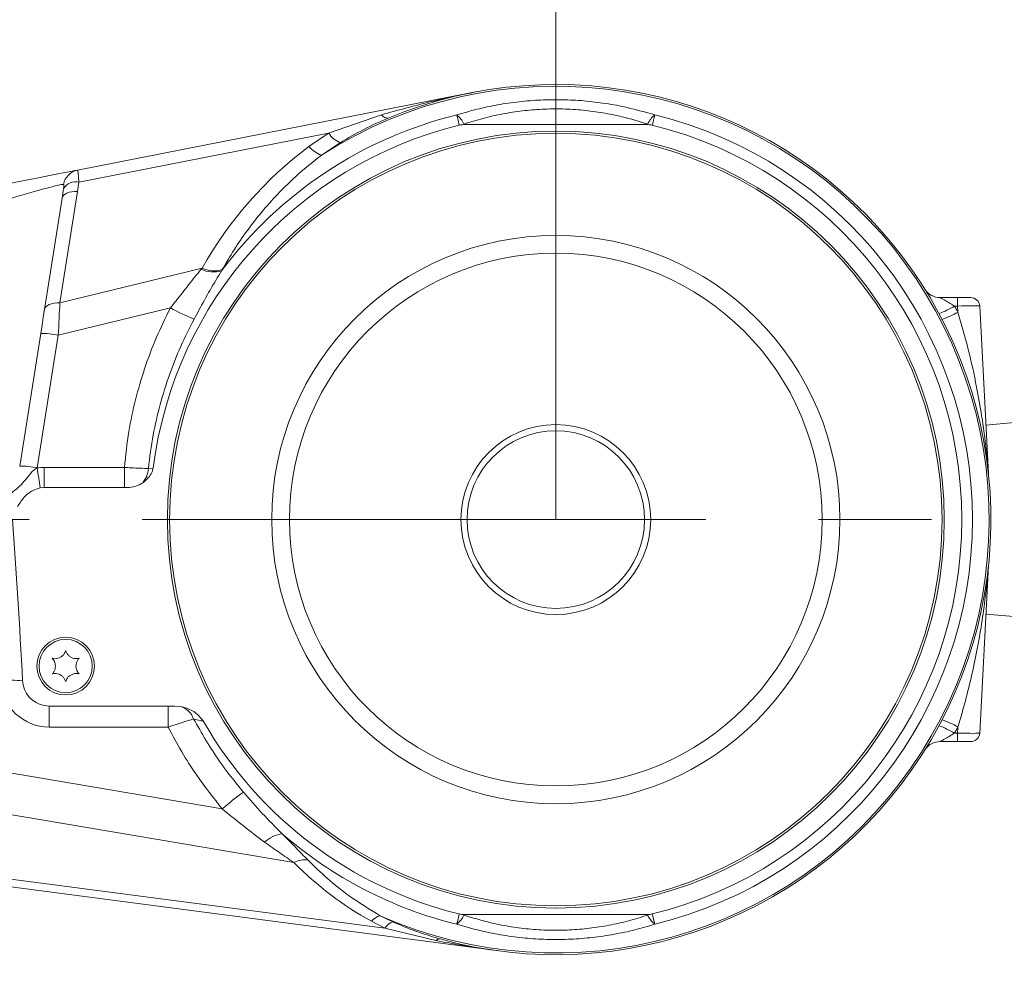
# Model space of a CAD drawing. Header units: millimetres. Extents: x 0 to 8410, y 0 to 5940.
# Tile 73 of 256: x 2590 to 2812, y 3047 to 3261. Entities that reach past the tile are written whole.
import ezdxf

# ---------------------------------------------------------------- set-up
doc = ezdxf.new("R2010")
doc.units = ezdxf.units.MM
doc.header["$LTSCALE"] = 10
doc.linetypes.add('CENTERX2', pattern=[20.32, 12.7, -2.54, 2.54, -2.54])
doc.styles.add('SLDTEXTSTYLE0', font='TXT', dxfattribs={"width": 0.605})
doc.dimstyles.new('SLDDIMSTYLE0', dxfattribs={"dimtxt": 50, "dimasz": 50, "dimexe": 0, "dimexo": 0.0625, "dimgap": 12.5, "dimtad": 1, "dimtoh": 1, "dimdec": 1, "dimrnd": 1e-09, "dimzin": 12, "dimdsep": 46, "dimtxsty": 'SLDTEXTSTYLE0', "dimsah": 1, "dimcen": 0.09, "dimadec": 0, "dimazin": 0, "dimtfac": 1, "dimtofl": 0, "dimtmove": 0, "dimatfit": 3, "dimfxl": 0, "dimfrac": 2, "dimtolj": 1, "dimtzin": 12, "dimarcsym": 0})

# ---------------------------------------------------------------- blocks, each defined once
blk = doc.blocks.new('*D3')
at = {"color": 7, "linetype": 'Continuous', "lineweight": 0}
for p, q in [((2711.19, 3148.04), (2711.19, 3462.48)), ((2846.19, 3209.54), (2846.19, 3462.48)), ((2846.19, 3447.48), (2711.19, 3447.48))]:
    blk.add_line(p, q, dxfattribs=at)
for points in [[(2711.19, 3447.48), (2761.19, 3439.98), (2761.19, 3454.98)], [(2846.19, 3447.48), (2796.19, 3454.98), (2796.19, 3439.98)]]:
    blk.add_solid(points, dxfattribs=at)
at = {"color": 7, "linetype": 'Continuous', "lineweight": 0, "insert": (2721.4, 3511.93), "char_height": 50, "attachment_point": 1, "style": 'SLDTEXTSTYLE0'}
blk.add_mtext('135', dxfattribs=at)
blk = doc.blocks.new('*D4')
at = {"color": 7, "linetype": 'Continuous', "lineweight": 0}
for p, q in [((1441.19, 2973.04), (1441.19, 3462.48)), ((2711.19, 3148.04), (2711.19, 3462.48)), ((2711.19, 3447.48), (1441.19, 3447.48))]:
    blk.add_line(p, q, dxfattribs=at)
for points in [[(1441.19, 3447.48), (1491.19, 3439.98), (1491.19, 3454.98)], [(2711.19, 3447.48), (2661.19, 3454.98), (2661.19, 3439.98)]]:
    blk.add_solid(points, dxfattribs=at)
at = {"color": 7, "linetype": 'Continuous', "lineweight": 0, "insert": (1999.81, 3511.93), "char_height": 50, "attachment_point": 1, "style": 'SLDTEXTSTYLE0'}
blk.add_mtext('1270', dxfattribs=at)
blk = doc.blocks.new('*D5')
at = {"color": 7, "linetype": 'Continuous', "lineweight": 0}
for p, q in [((1260.19, 3153.84), (1260.19, 3562.48)), ((2846.19, 3209.54), (2846.19, 3562.48)), ((1260.19, 3547.48), (2846.19, 3547.48))]:
    blk.add_line(p, q, dxfattribs=at)
for points in [[(1260.19, 3547.48), (1310.19, 3539.98), (1310.19, 3554.98)], [(2846.19, 3547.48), (2796.19, 3554.98), (2796.19, 3539.98)]]:
    blk.add_solid(points, dxfattribs=at)
at = {"color": 7, "linetype": 'Continuous', "lineweight": 0, "insert": (1976.81, 3611.93), "char_height": 50, "attachment_point": 1, "style": 'SLDTEXTSTYLE0'}
blk.add_mtext('1586', dxfattribs=at)

msp = doc.modelspace()

# ---------------------------------------------------------------- linework, layer by layer
at = {"color": 7, "linetype": 'Continuous', "lineweight": 0}
for p, q in [((2603.447456, 3226.765439), (2692.314047, 3244.209573)), ((2690.941948, 3237.003967), (2690.433759, 3237.000391)), ((2690.941948, 3237.003967), (2731.439609, 3237.003967)), ((2731.947798, 3237.000391), (2731.439609, 3237.003967)), ((2596.009154, 3195.328996), (2599.984664, 3220.429704)), ((2797.724027, 3198.044822), (2801.67653, 3198.044822)), ((2801.67653, 3198.044822), (2804.672498, 3198.044822)), ((2806.669731, 3196.149394), (2808.648486, 3158.392117)), ((2590.430397, 3160.106108), (2595.162649, 3189.984605)), ((2815.236706, 3169.965908), (2808.074731, 3169.339344)), ((2595.050115, 3155.17585), (2595.939774, 3155.238435)), ((2595.939774, 3155.238435), (2614.012975, 3155.238435)), ((2808.648486, 3137.697384), (2806.669731, 3099.940106)), ((2808.074731, 3126.750276), (2815.236706, 3126.123592)), ((2591.217536, 3110.793874), (2591.092843, 3111.735389)), ((2597.085733, 3106.044814), (2625.310916, 3106.044814)), ((2626.568932, 3105.957672), (2625.310916, 3106.044814)), ((2801.67653, 3098.044798), (2797.724027, 3098.044798)), ((2804.672498, 3098.044798), (2801.67653, 3098.044798)), ((2698.420662, 3050.880358), (2542.941112, 3071.314737)), ((2690.433759, 3059.089229), (2690.941948, 3059.085533)), ((2690.941948, 3059.085533), (2731.439609, 3059.085533)), ((2731.439609, 3059.085533), (2731.947798, 3059.089229)), ((2684.690613, 3053.71289), (2685.108561, 3053.579375))]:
    msp.add_line(p, q, dxfattribs=at)
at = {"color": 8, "linetype": 'Continuous', "lineweight": 0}
for p, q in [((2660.013813, 3235.117242), (2671.951789, 3239.21375)), ((2690.498371, 3237.135217), (2690.941948, 3237.003967)), ((2731.439609, 3237.003967), (2731.883306, 3237.135217)), ((2660.013813, 3235.117242), (2603.76038, 3224.075005)), ((2655.580182, 3232.077524), (2660.013813, 3235.117242)), ((2662.590999, 3232.90579), (2658.400077, 3230.141446)), ((2603.454608, 3221.951291), (2599.479098, 3196.850583)), ((2599.479098, 3196.850583), (2631.499786, 3204.656527)), ((2631.314415, 3204.443142), (2631.499786, 3204.656527)), ((2636.074919, 3204.353973), (2635.923046, 3204.079315)), ((2801.67653, 3196.149394), (2801.022548, 3196.149394)), ((2801.67653, 3196.149394), (2801.67653, 3198.044822)), ((2801.748652, 3194.774434), (2801.67653, 3196.149394)), ((2624.381203, 3195.727989), (2599.113364, 3189.568207)), ((2599.113364, 3189.568207), (2594.381112, 3159.68971)), ((2595.939774, 3159.783051), (2614.012975, 3159.783051)), ((2595.939774, 3155.238435), (2595.939774, 3159.783051)), ((2614.012975, 3155.238435), (2614.012975, 3159.783051)), ((2619.411249, 3159.56156), (2620.479006, 3159.64739)), ((2597.085733, 3106.044814), (2597.085733, 3101.306483)), ((2623.897213, 3106.044814), (2623.897213, 3101.306483)), ((2623.897213, 3101.306483), (2597.085733, 3101.306483)), ((2801.67653, 3099.940106), (2801.748652, 3101.315066)), ((2801.022548, 3099.940106), (2801.67653, 3099.940106)), ((2801.67653, 3099.940106), (2801.67653, 3098.044798)), ((2581.865806, 3092.071221), (2636.046786, 3082.886741)), ((2652.189273, 3070.779011), (2584.655542, 3082.226917)), ((2542.698163, 3073.093698), (2672.656912, 3056.01351)), ((2671.612162, 3058.824584), (2674.445528, 3057.452724)), ((2690.941948, 3059.085533), (2690.498371, 3058.954284)), ((2731.883306, 3058.954284), (2731.439609, 3059.085533)), ((2672.656912, 3056.01351), (2669.65713, 3057.554648)), ((2684.164423, 3053.223536), (2672.656912, 3056.01351))]:
    msp.add_line(p, q, dxfattribs=at)
at = {"color": 7, "linetype": 'CENTERX2', "lineweight": 0}
msp.add_line((1398.79603, 3148.044765), (2880.190786, 3148.044765), dxfattribs=at)
at = {"color": 8, "linetype": 'Continuous', "lineweight": 0, "flags": 128}
for points in [[(2689.456243, 3236.875221), (2689.356465, 3237.283036), (2689.263839, 3237.661287), (2689.179081, 3238.00771), (2689.102787, 3238.319919), (2689.035196, 3238.596127), (2688.976902, 3238.834426), (2688.928146, 3239.033386), (2688.889403, 3239.191696)], [(2733.492155, 3239.191696), (2733.453411, 3239.033386), (2733.404655, 3238.834426), (2733.346362, 3238.596127), (2733.278889, 3238.319919), (2733.202476, 3238.00771), (2733.117718, 3237.661287), (2733.025093, 3237.283036), (2732.925314, 3236.875221)], [(2599.984664, 3220.429704), (2600.097794, 3220.771358), (2600.322503, 3221.084878), (2600.652475, 3221.361086), (2601.078052, 3221.591994), (2601.586837, 3221.770808), (2602.163929, 3221.892402), (2602.792639, 3221.953079), (2603.454608, 3221.951291)], [(2596.009154, 3195.328996), (2596.122164, 3195.67065), (2596.346993, 3195.98417), (2596.676964, 3196.260378), (2597.102541, 3196.491286), (2597.611327, 3196.6701), (2598.188419, 3196.791694), (2598.817129, 3196.852371), (2599.479098, 3196.850583)], [(2688.889403, 3056.897804), (2688.928146, 3057.056234), (2688.976902, 3057.255194), (2689.035196, 3057.493493), (2689.102787, 3057.769582), (2689.179081, 3058.081791), (2689.263839, 3058.428213), (2689.356465, 3058.806464), (2689.456243, 3059.214279)], [(2732.925314, 3059.214279), (2733.025093, 3058.806464), (2733.117718, 3058.428213), (2733.202476, 3058.081791), (2733.278889, 3057.769582), (2733.346362, 3057.493493), (2733.404655, 3057.255194), (2733.453411, 3057.056234), (2733.492155, 3056.897804)]]:
    msp.add_lwpolyline(points, dxfattribs=at)
at = {"color": 7, "linetype": 'Continuous', "lineweight": 0, "flags": 128}
for points in [[(2587.76905, 3223.687813), (2590.280671, 3224.180863), (2592.715639, 3224.658892), (2595.017809, 3225.110814), (2597.134728, 3225.526259), (2599.017758, 3225.895927), (2600.623745, 3226.211116), (2601.915736, 3226.464793), (2602.864165, 3226.650998), (2603.447456, 3226.765439)], [(2595.162649, 3189.984605), (2595.459837, 3191.860721), (2595.744867, 3193.6609), (2596.009154, 3195.328996)]]:
    msp.add_lwpolyline(points, dxfattribs=at)
at = {"color": 7, "linetype": 'Continuous', "lineweight": 0}
for centre, radius in [((2711.190786, 3148.044765), 87.5), ((2711.190786, 3148.044765), 87), ((2711.190786, 3148.044765), 64), ((2711.190786, 3148.044765), 59.993151), ((2711.190786, 3148.044765), 21.38108), ((2711.190786, 3148.044765), 20), ((2600.790786, 3115.044765), 6.5), ((2600.790786, 3115.044765), 6)]:
    msp.add_circle(centre, radius, dxfattribs=at)
at = {"color": 8, "linetype": 'Continuous', "lineweight": 0}
for centre, radius, start, end in [((2711.190786, 3148.044765), 97.604894, 246.07760768, 122.74227267), ((2711.190786, 3148.044765), 93.835564, 103.74871553, 143.33344376), ((2673.305938, 3240.098373), 1.617491, 213.15533381, 275.24167724), ((2685.435871, 3234.83203), 5.561796, 24.46318598, 51.61531495), ((2736.944078, 3234.833582), 5.55958, 128.38162039, 155.54399918), ((2711.190786, 3148.044765), 93.835564, 283.74871553, 76.25128447), ((2702.058666, 3231.512375), 12.855224, 154.06205703, 154.72841799), ((2715.367881, 3229.152428), 18.343505, 25.33013665, 25.79696374), ((2665.295049, 3238.66447), 6.36194, 213.88792817, 244.84709046), ((2660.671242, 3236.471022), 6.72471, 220.79362905, 250.26110782), ((2604.222082, 3222.895506), 3.946698, 101.31903265, 170.43494791), ((2603.110695, 3220.823175), 3.316095, 78.70159623, 147.8314454), ((2634.096247, 3210.309977), 6.492945, 244.63145607, 286.34087709), ((2634.181188, 3210.460738), 6.393653, 245.20422792, 287.22885967), ((2790.18742, 3214.2739), 21.11629, 290.26060241, 300.87167645), ((2711.190786, 3147.835421), 102, 27.39916717, 28.27258232), ((2664.753068, 3272.263888), 86.5311, 242.18883422, 246.10177789), ((2791.246121, 3212.955793), 20.996784, 289.33338805, 300.01304151), ((2595.124182, 3170.669579), 19.315065, 78.08079593, 89.88589324), ((2590.394818, 3140.818471), 19.28767, 78.07238256, 89.89430661), ((2595.939823, 3148.783085), 11, 90, 98.16140115), ((2584.504238, 3161.254108), 10, 350.89506821, 351), ((2865.660477, 3197.914136), 273.964467, 188.02406439, 188.97476145), ((2613.808245, 3159.887149), 5.612456, 320.472809, 356.67429561), ((2588.619992, 3086.808253), 25.049493, 84.33461253, 95.77210643), ((2597.0857, 3112.306444), 11, 183, 270), ((2625.432945, 3101.709585), 4.397353, 18.93608973, 75.02875147), ((2791.246121, 3083.133708), 20.996784, 59.98695849, 70.66661195), ((2790.190344, 3081.821712), 21.109544, 59.12662317, 69.74109796), ((2711.190786, 3148.254108), 102, 331.72741768, 332.60083283), ((2695.047185, 3013.562784), 91.032181, 126.57150586, 130.40052126), ((2650.668796, 3069.866081), 7.510056, 98.54734382, 132.49119702), ((2711.190786, 3148.044765), 93.835564, 228.93810705, 256.25128447), ((2654.603176, 3066.362286), 5.033327, 81.09939066, 118.658224), ((2672.958812, 3054.611627), 4.422949, 107.72620384, 138.28714071), ((2685.435871, 3061.257471), 5.561796, 308.38468505, 335.53681402), ((2702.971448, 3065.009316), 13.865103, 205.27589882, 205.89416847), ((2711.766405, 3068.65134), 22.332097, 334.26429297, 334.64801866), ((2736.944078, 3061.255918), 5.55958, 204.45600082, 231.61837961), ((2675.96212, 3053.736915), 4.013388, 112.2026247, 145.44131018), ((2684.972233, 3052.510646), 1.077389, 82.73056195, 138.57168232)]:
    msp.add_arc(centre, radius, start, end, dxfattribs=at)
at = {"color": 7, "linetype": 'Continuous', "lineweight": 0}
for centre, radius, start, end in [((2711.190786, 3148.044765), 98, 254.56497697, 112.64822327), ((2711.190786, 3148.044765), 91.450739, 103.74871553, 172.71105969), ((2690.498312, 3232.616138), 4.384697, 90.84329534, 103.74871553), ((2731.88326, 3232.616138), 4.384697, 76.25128447, 89.15670466), ((2711.190786, 3148.044765), 91.450739, 283.74871553, 76.25128447), ((2797.724016, 3202.044765), 4, 211.96571875, 270), ((2804.672468, 3196.044765), 2, 3, 90), ((2812.643023, 3158.601451), 4, 183, 185.940575), ((2597.0857, 3112.044765), 6, 192.03288105, 270), ((2711.190786, 3148.044765), 91.450739, 209.79642461, 256.25128447), ((2804.672468, 3100.044765), 2, 270, 357), ((2797.724016, 3094.044765), 4, 90, 148.03428125), ((2690.498312, 3063.473391), 4.384697, 256.25128447, 269.15670466), ((2731.88326, 3063.473391), 4.384697, 270.84329534, 283.74871553)]:
    msp.add_arc(centre, radius, start, end, dxfattribs=at)
at = {"color": 8, "linetype": 'Continuous', "lineweight": 0}
for centre, major_axis, ratio, start_param, end_param in [((2708.619653, 3159.527975), (-19.684548, 87.915244), 0.9848583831, 0.4166286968, 0.8286836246), ((2587.703472, 3219.598655), (12.767852, 3.91868), 0.0405401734, 0.1368541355, 1.5009427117), ((2586.811765, 3213.968641), (8.77335, 35.822647), 0.3156906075, 4.9703607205, 5.0318316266), ((2586.330968, 3216.115981), (10.156119, 34.970474), 0.4244906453, 5.0014275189, 5.062898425), ((2599.027186, 3188.814523), (0.74838, 14.59242), 0.0032554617, 4.764230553, 5.2957612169), ((2801.668351, 3196.044765), (5.001379, 0.104603), 0.0208851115, 0.0006570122, 1.5687142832), ((2801.668351, 3100.044765), (5.001379, -0.104603), 0.0208851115, 4.714471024, 6.282528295), ((2708.455266, 3131.014791), (13.227405, 82.347185), 0.9638262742, 2.5323479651, 2.8035846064)]:
    msp.add_ellipse(centre, major_axis=major_axis, ratio=ratio, start_param=start_param, end_param=end_param, dxfattribs=at)
at = {"color": 7, "linetype": 'Continuous', "lineweight": 0}
msp.add_ellipse((2586.190786, 3109.751562), major_axis=(5.006843, -95.536255), ratio=0.0522644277, start_param=1.5888240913, end_param=1.9803335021, dxfattribs=at)
at = {"color": 8, "linetype": 'Continuous', "lineweight": 0}
for points, knots in [([(2671.951789, 3239.21375), (2675.535725, 3240.21909), (2682.253589, 3242.103538), (2689.08468, 3243.57482), (2692.293027, 3244.205441), (2692.314047, 3244.209573)], [0, 0, 0, 0, 0.5318569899, 0.9969327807, 1, 1, 1, 1]), ([(2688.889403, 3239.191696), (2690.393905, 3239.632474), (2693.402719, 3240.513975), (2698.097638, 3241.501562), (2702.914279, 3242.212419), (2707.799779, 3242.601733), (2712.674448, 3242.662368), (2717.551478, 3242.405212), (2722.425861, 3241.812674), (2727.801747, 3240.823187), (2731.426502, 3239.783937), (2733.492155, 3239.191696)], [0, 0, 0, 0, 0.1053572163, 0.2107010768, 0.3187269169, 0.4267402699, 0.5324037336, 0.6380678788, 0.7469142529, 0.8557730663, 1, 1, 1, 1]), ([(2731.883306, 3237.135217), (2729.970661, 3237.723142), (2726.67019, 3238.73767), (2721.778545, 3239.710005), (2717.307127, 3240.309141), (2712.72398, 3240.584629), (2708.128267, 3240.529322), (2703.614621, 3240.147485), (2699.174873, 3239.4568), (2694.778094, 3238.476908), (2691.925026, 3237.582473), (2690.498371, 3237.135217)], [0, 0, 0, 0, 0.1449421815, 0.2501130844, 0.3552678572, 0.4641066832, 0.572940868, 0.6780160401, 0.7831032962, 0.8915423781, 1, 1, 1, 1]), ([(2673.453707, 3238.487646), (2671.600864, 3237.667898), (2667.883582, 3236.023269), (2664.358859, 3233.947109), (2662.590999, 3232.90579)], [0, 0, 0, 0, 0.4984400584, 1, 1, 1, 1]), ([(2658.400077, 3230.141446), (2656.649123, 3228.750059), (2653.132984, 3225.955977), (2648.699806, 3221.607538), (2644.885797, 3217.334412), (2641.641544, 3213.171684), (2638.667249, 3208.849911), (2636.939044, 3205.852646), (2636.074919, 3204.353973)], [0, 0, 0, 0, 0.1882846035, 0.3780994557, 0.5322480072, 0.6864034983, 0.8431976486, 1, 1, 1, 1]), ([(2603.447456, 3226.765439), (2603.4511, 3226.765048), (2603.481512, 3226.761785), (2603.54498, 3226.496487), (2603.643363, 3225.581269), (2603.721635, 3224.573737), (2603.76038, 3224.075005)], [0, 0, 0, 0, 0.0421605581, 0.3518689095, 0.6791725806, 1, 1, 1, 1]), ([(2600.303668, 3222.588703), (2600.326273, 3222.76201), (2600.36955, 3223.093819), (2600.387584, 3223.419359), (2600.364836, 3223.530608), (2600.342068, 3223.55004), (2600.333504, 3223.550966), (2600.330252, 3223.551318)], [0, 0, 0, 0, 0.3557632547, 0.6811359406, 0.901431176, 0.9625656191, 1, 1, 1, 1]), ([(2624.381203, 3195.727989), (2624.807211, 3196.258218), (2626.200609, 3197.992503), (2628.481928, 3201.004328), (2630.364409, 3203.289776), (2631.314415, 3204.443142)], [0, 0, 0, 0, 0.1790722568, 0.5857136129, 1, 1, 1, 1]), ([(2635.923046, 3204.079315), (2635.043164, 3202.645165), (2633.273678, 3199.761021), (2631.254122, 3196.04493), (2630.063853, 3193.831434), (2629.698176, 3193.1514)], [0, 0, 0, 0, 0.4066015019, 0.8176949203, 1, 1, 1, 1]), ([(2797.724027, 3198.044822), (2797.735026, 3198.03897), (2797.755154, 3198.028262), (2797.948707, 3197.924312), (2798.376062, 3197.693088), (2799.120252, 3197.27946), (2800.031753, 3196.754751), (2800.6941, 3196.35007), (2801.022548, 3196.149394)], [0, 0, 0, 0, 0.0741047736, 0.1356041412, 0.2953602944, 0.4957198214, 0.749934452, 1, 1, 1, 1]), ([(2614.012975, 3159.783051), (2614.303143, 3162.498052), (2614.851188, 3167.625909), (2616.445463, 3175.048276), (2618.500908, 3182.093648), (2621.094864, 3189.031998), (2623.285754, 3193.495987), (2624.381203, 3195.727989)], [0, 0, 0, 0, 0.2174668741, 0.4107324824, 0.6039973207, 0.8019980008, 1, 1, 1, 1]), ([(2801.748652, 3194.774434), (2802.559582, 3191.985515), (2804.182014, 3186.405708), (2805.889358, 3178.576229), (2807.031385, 3172.08189), (2807.694382, 3167.431669), (2808.075638, 3164.290746), (2808.300236, 3162.194316), (2808.436276, 3160.805534), (2808.520334, 3159.889412), (2808.576707, 3159.247004), (2808.612336, 3158.82748), (2808.632997, 3158.578748), (2808.641908, 3158.470633), (2808.646449, 3158.416932), (2808.648358, 3158.393423), (2808.64845, 3158.392486), (2808.648486, 3158.392117)], [0, 0, 0, 0, 0.2327312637, 0.4656267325, 0.6426667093, 0.7632807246, 0.8442567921, 0.8981489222, 0.9338683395, 0.9575099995, 0.9731689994, 0.9869667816, 0.9927100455, 0.9952200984, 0.9976649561, 0.9990807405, 1, 1, 1, 1]), ([(2629.698176, 3193.1514), (2628.665155, 3191.115469), (2626.599116, 3187.043616), (2624.06816, 3180.613861), (2621.996446, 3173.972557), (2620.34982, 3166.933742), (2619.732964, 3162.088532), (2619.411249, 3159.56156)], [0, 0, 0, 0, 0.1936930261, 0.3873853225, 0.5856397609, 0.7838944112, 1, 1, 1, 1]), ([(2585.688848, 3151.871726), (2586.185841, 3152.271661), (2587.596957, 3153.407197), (2590.265277, 3155.147139), (2592.190688, 3157.607403), (2593.566637, 3159.217461), (2594.233065, 3159.590451), (2594.378251, 3159.671709)], [0, 0, 0, 0, 0.1645995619, 0.4673482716, 0.8059201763, 0.9577184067, 1, 1, 1, 1]), ([(2614.012975, 3159.783051), (2614.503573, 3159.755716), (2615.771958, 3159.685046), (2617.745391, 3159.597856), (2618.85574, 3159.573664), (2619.411249, 3159.56156)], [0, 0, 0, 0, 0.2396537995, 0.6195983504, 1, 1, 1, 1]), ([(2808.648486, 3137.697384), (2808.64838, 3137.696305), (2808.648176, 3137.694217), (2808.645038, 3137.656677), (2808.633736, 3137.520446), (2808.584224, 3136.922737), (2808.357838, 3134.345234), (2807.650827, 3127.83197), (2806.357081, 3119.772333), (2804.62048, 3111.745632), (2803.253651, 3106.403267), (2802.247745, 3102.939012), (2801.795342, 3101.466987), (2801.748652, 3101.315066)], [0, 0, 0, 0, 0.0013436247, 0.0026004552, 0.0065211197, 0.0153474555, 0.0545104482, 0.216970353, 0.54530477, 0.7108649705, 0.8763945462, 0.9872432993, 1, 1, 1, 1]), ([(2629.592318, 3103.136584), (2629.233873, 3103.03026), (2628.381592, 3102.777452), (2626.377595, 3102.132919), (2624.715395, 3101.579092), (2623.897213, 3101.306483)], [0, 0, 0, 0, 0.2693056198, 0.6403318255, 1, 1, 1, 1]), ([(2631.830115, 3102.601096), (2631.588487, 3102.659827), (2630.744803, 3102.864896), (2630.072253, 3103.023444), (2629.592318, 3103.136584)], [0, 0, 0, 0, 0.28639534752, 1, 1, 1, 1]), ([(2629.592318, 3103.136584), (2631.423173, 3099.933737), (2634.730359, 3094.14824), (2638.932187, 3088.979377), (2640.807886, 3086.671993)], [0, 0, 0, 0, 0.55359929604, 1, 1, 1, 1]), ([(2636.046786, 3082.886741), (2634.079101, 3085.373216), (2630.809674, 3089.504647), (2626.853187, 3095.735396), (2624.883952, 3099.446789), (2623.897213, 3101.306483)], [0, 0, 0, 0, 0.4299265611, 0.7143491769, 1, 1, 1, 1]), ([(2801.022548, 3099.940106), (2800.614893, 3099.691872), (2799.823695, 3099.210086), (2798.803355, 3098.631515), (2798.140034, 3098.268324), (2797.840467, 3098.107039), (2797.736689, 3098.051421), (2797.727396, 3098.04656), (2797.724027, 3098.044798)], [0, 0, 0, 0, 0.3100069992, 0.6016783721, 0.7976469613, 0.887779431, 0.9593148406, 1, 1, 1, 1]), ([(2640.807886, 3086.671993), (2642.209387, 3085.052196), (2645.023237, 3081.800066), (2648.038939, 3078.799029), (2649.552602, 3077.292726)], [0, 0, 0, 0, 0.4980726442, 1, 1, 1, 1]), ([(2645.595927, 3075.403854), (2644.002789, 3076.59618), (2640.798818, 3078.994073), (2637.636618, 3081.584416), (2636.046786, 3082.886741)], [0, 0, 0, 0, 0.49723868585, 1, 1, 1, 1]), ([(2649.552602, 3077.292726), (2650.553277, 3076.261237), (2652.567756, 3074.184725), (2654.439809, 3072.289029), (2655.381936, 3071.335003)], [0, 0, 0, 0, 0.4967412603, 1, 1, 1, 1]), ([(2652.189273, 3070.779011), (2651.114975, 3071.523999), (2648.956795, 3073.020619), (2646.719527, 3074.607095), (2645.595927, 3075.403854)], [0, 0, 0, 0, 0.49777995, 1, 1, 1, 1]), ([(2655.381936, 3071.335003), (2656.807417, 3069.945333), (2659.670382, 3067.154292), (2664.996405, 3062.878232), (2669.2362, 3060.280399), (2671.612162, 3058.824584)], [0, 0, 0, 0, 0.3035890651, 0.6097343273, 1, 1, 1, 1]), ([(2690.498371, 3058.954284), (2692.410974, 3058.366356), (2695.7114, 3057.351817), (2700.603013, 3056.379497), (2705.07443, 3055.780359), (2709.657577, 3055.504872), (2714.25329, 3055.560179), (2718.766936, 3055.942017), (2723.206686, 3056.632698), (2727.603494, 3057.61261), (2730.456609, 3058.50703), (2731.883306, 3058.954284)], [0, 0, 0, 0, 0.1449395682, 0.2501104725, 0.3552652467, 0.4641040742, 0.5729382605, 0.678013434, 0.7831006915, 0.8915397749, 1, 1, 1, 1]), ([(2674.445528, 3057.452724), (2676.181086, 3056.702504), (2679.527763, 3055.255854), (2683.012858, 3054.214302), (2684.690613, 3053.71289)], [0, 0, 0, 0, 0.5185911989, 1, 1, 1, 1]), ([(2733.492155, 3056.897804), (2731.987656, 3056.457009), (2728.978856, 3055.575476), (2724.28389, 3054.588154), (2719.467299, 3053.876972), (2714.581768, 3053.487989), (2709.707151, 3053.42707), (2704.830121, 3053.684318), (2699.955734, 3054.27681), (2694.57981, 3055.266317), (2690.955055, 3056.305564), (2688.889403, 3056.897804)], [0, 0, 0, 0, 0.1053572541, 0.210700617, 0.3187268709, 0.4267400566, 0.5324035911, 0.6380651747, 0.7469141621, 0.8557730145, 1, 1, 1, 1]), ([(2698.420662, 3050.880358), (2698.399363, 3050.883138), (2697.557944, 3050.992982), (2692.787698, 3051.644975), (2688.068912, 3052.508787), (2684.164423, 3053.223536)], [0, 0, 0, 0, 0.0044615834, 0.176256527, 1, 1, 1, 1])]:
    msp.add_open_spline(points, degree=3, knots=knots, dxfattribs=at)
at = {"color": 7, "linetype": 'Continuous', "lineweight": 0}
for points, knots in [([(2618.137259, 3156.315133), (2618.679627, 3156.75788), (2619.575584, 3157.48927), (2620.294094, 3158.726342), (2620.431316, 3159.409843), (2620.479006, 3159.64739)], [0, 0, 0, 0, 0.500198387, 0.8262965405, 1, 1, 1, 1]), ([(2614.012975, 3155.238435), (2614.533794, 3155.257979), (2615.592791, 3155.297718), (2617.015791, 3155.648667), (2617.808754, 3156.119909), (2618.137259, 3156.315133)], [0, 0, 0, 0, 0.3617697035, 0.7355970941, 1, 1, 1, 1]), ([(2589.92352, 3150.926516), (2590.371867, 3151.651524), (2591.253744, 3153.077579), (2593.079612, 3154.576664), (2594.460371, 3154.996522), (2595.050115, 3155.17585)], [0, 0, 0, 0, 0.37204293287, 0.73178979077, 1, 1, 1, 1]), ([(2808.665294, 3137.890026), (2808.66367, 3137.87774), (2808.660912, 3137.856872), (2808.658245, 3137.834549), (2808.657397, 3137.827023), (2808.657069, 3137.824103)], [0, 0, 0, 0, 0.46700985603, 0.79321941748, 1, 1, 1, 1]), ([(2600.790758, 3118.544743), (2600.687966, 3118.275305), (2600.50986, 3117.80845), (2599.961609, 3117.23625), (2599.354808, 3116.877584), (2598.688668, 3116.706248), (2598.151114, 3116.708456), (2597.855702, 3116.773592), (2597.759742, 3116.79475)], [0, 0, 0, 0, 0.2355516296, 0.4081406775, 0.5811528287, 0.7450878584, 0.917196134, 1, 1, 1, 1]), ([(2603.821892, 3116.79475), (2603.537132, 3116.749079), (2603.043748, 3116.669947), (2602.274086, 3116.858607), (2601.660091, 3117.204763), (2601.178668, 3117.695999), (2600.911831, 3118.162641), (2600.820446, 3118.451048), (2600.790758, 3118.544743)], [0, 0, 0, 0, 0.2355645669, 0.40814585, 0.5811479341, 0.7450756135, 0.9171833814, 1, 1, 1, 1]), ([(2597.759742, 3116.79475), (2597.941666, 3116.570986), (2598.25688, 3116.183276), (2598.47829, 3115.422435), (2598.485427, 3114.717664), (2598.300869, 3114.055115), (2598.030205, 3113.590591), (2597.826058, 3113.3673), (2597.759742, 3113.294766)], [0, 0, 0, 0, 0.2355571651, 0.4081427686, 0.5811223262, 0.7450521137, 0.917182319, 1, 1, 1, 1]), ([(2603.821892, 3113.294766), (2603.639919, 3113.518523), (2603.324629, 3113.906211), (2603.103221, 3114.667086), (2603.096115, 3115.371875), (2603.280565, 3116.034513), (2603.551459, 3116.49892), (2603.755582, 3116.722213), (2603.821892, 3116.79475)], [0, 0, 0, 0, 0.2355644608, 0.408144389, 0.5811182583, 0.7450703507, 0.9171850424, 1, 1, 1, 1]), ([(2597.759742, 3113.294766), (2598.044504, 3113.340505), (2598.537897, 3113.419756), (2599.307514, 3113.230904), (2599.921447, 3112.884689), (2600.402955, 3112.393556), (2600.669862, 3111.926899), (2600.761115, 3111.638469), (2600.790758, 3111.544773)], [0, 0, 0, 0, 0.2355677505, 0.4081565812, 0.5811340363, 0.7450827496, 0.9171913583, 1, 1, 1, 1]), ([(2600.790758, 3111.544773), (2600.893577, 3111.814265), (2601.071713, 3112.281161), (2601.62005, 3112.853221), (2602.226723, 3113.211965), (2602.892857, 3113.383265), (2603.430414, 3113.381047), (2603.725892, 3113.315924), (2603.821892, 3113.294766)], [0, 0, 0, 0, 0.235583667, 0.4081494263, 0.5811337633, 0.7450663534, 0.9171720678, 1, 1, 1, 1]), ([(2631.830115, 3102.601096), (2631.404666, 3103.151513), (2630.409834, 3104.438556), (2628.477104, 3105.522394), (2627.071668, 3105.842992), (2626.568932, 3105.957672)], [0, 0, 0, 0, 0.3242912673, 0.7582932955, 1, 1, 1, 1])]:
    msp.add_open_spline(points, degree=3, knots=knots, dxfattribs=at)

# ---------------------------------------------------------------- dimensions: what is measured, and where the dimension line sits
for base, p1, p2, picture, middle in [((2846.190786, 3547.476603), (1260.190786, 3153.837378), (2846.190786, 3209.544765), '*D5', (2053.190786, 3547.476603)), ((1441.190786, 3447.476603), (2711.190786, 3148.044765), (1441.190786, 2973.044765), '*D4', (2076.190786, 3447.476603)), ((2711.190786, 3447.476603), (2846.190786, 3209.544765), (2711.190786, 3148.044765), '*D3', (2778.690786, 3447.476603))]:
    dim = msp.add_linear_dim(base=base, p1=p1, p2=p2, dimstyle='SLDDIMSTYLE0', dxfattribs=at)
    dim.commit()
    dim.dimension.update_dxf_attribs({"geometry": picture, "text_midpoint": middle, "dimtype": 160})

doc.saveas('drawing.dxf')
